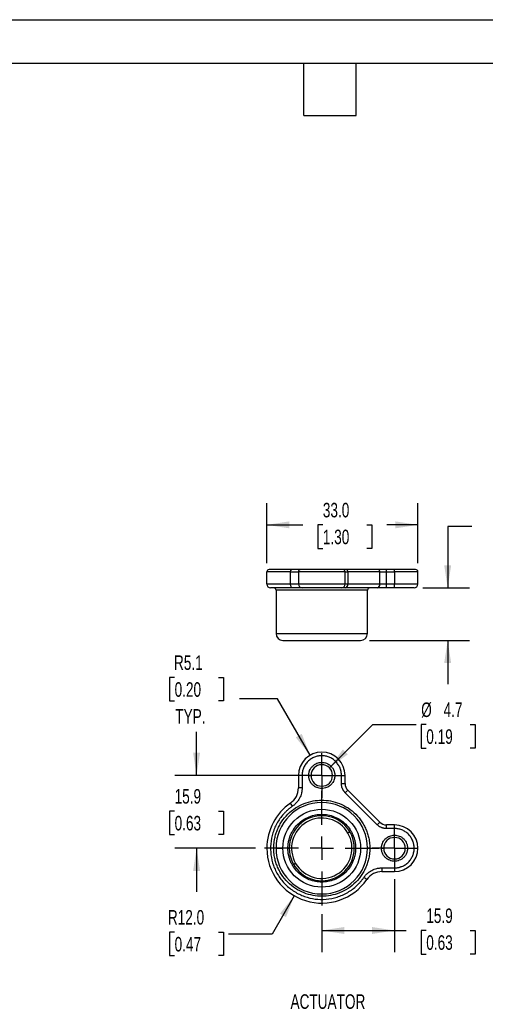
# Model space of a CAD drawing. Header units: millimetres. Extents: x 0 to 279, y 0 to 216.
# Tile 3 of 8: x 94 to 162, y 72 to 216. Entities that reach past the tile are written whole.
import ezdxf

# ---------------------------------------------------------------- set-up
doc = ezdxf.new("R2010")
doc.units = ezdxf.units.MM
doc.linetypes.add('CENTERX2', pattern=[20.32, 12.7, -2.54, 2.54, -2.54])
doc.layers.add('CENTER', color=40, linetype='CENTERX2')
doc.layers.add('DIMENSIONS', color=140, linetype='Continuous', lineweight=25)
doc.layers.add('TEXT', color=140, linetype='Continuous', lineweight=25)
doc.styles.add('SLDTEXTSTYLE0', font='TXT', dxfattribs={"width": 0.7})
doc.dimstyles.new('SLDDIMSTYLE1', dxfattribs={"dimtxt": 2.158008, "dimasz": 3.302, "dimexe": 0, "dimexo": 0.0625, "dimgap": 0.539502, "dimtad": 0, "dimtih": 1, "dimtoh": 1, "dimlfac": 1.5, "dimrnd": 1e-09, "dimzin": 12, "dimdsep": 46, "dimtxsty": 'SLDTEXTSTYLE0', "dimsah": 1, "dimcen": 0.09, "dimadec": 0, "dimazin": 3, "dimtfac": 1, "dimtofl": 0, "dimtmove": 0, "dimatfit": 3, "dimfxl": 0, "dimfrac": 2, "dimtolj": 1, "dimtzin": 12, "dimarcsym": 0})
doc.dimstyles.new('SLDDIMSTYLE2', dxfattribs={"dimtxt": 2.158008, "dimasz": 3.302, "dimexe": 0, "dimexo": 0.0625, "dimgap": 0.539502, "dimtad": 0, "dimtih": 1, "dimtoh": 1, "dimlfac": 1.5, "dimrnd": 1e-09, "dimzin": 4, "dimdsep": 46, "dimtxsty": 'SLDTEXTSTYLE0', "dimsah": 1, "dimcen": 0.09, "dimadec": 0, "dimazin": 1, "dimtfac": 1, "dimtofl": 0, "dimtmove": 0, "dimatfit": 3, "dimfxl": 0, "dimfrac": 2, "dimtolj": 1, "dimtzin": 12, "dimarcsym": 0})
doc.dimstyles.new('SLDDIMSTYLE3', dxfattribs={"dimtxt": 2.158008, "dimasz": 3.302, "dimexe": 0, "dimexo": 0.0625, "dimgap": 0.539502, "dimtad": 0, "dimtih": 1, "dimtoh": 1, "dimlfac": 1.5, "dimrnd": 1e-09, "dimzin": 12, "dimdsep": 46, "dimtxsty": 'SLDTEXTSTYLE0', "dimsah": 1, "dimcen": 0.09, "dimadec": 0, "dimazin": 3, "dimtfac": 1, "dimtmove": 0, "dimatfit": 0, "dimfxl": 0, "dimfrac": 2, "dimtolj": 1, "dimtzin": 12, "dimarcsym": 0})
doc.dimstyles.new('SLDDIMSTYLE6', dxfattribs={"dimtxt": 2.158008, "dimasz": 3.302, "dimexe": 0, "dimexo": 0.0625, "dimgap": 0.539502, "dimtad": 0, "dimtih": 1, "dimtoh": 1, "dimlfac": 1.5, "dimrnd": 1e-09, "dimzin": 12, "dimdsep": 46, "dimtxsty": 'SLDTEXTSTYLE0', "dimsah": 1, "dimcen": 0, "dimadec": 0, "dimazin": 3, "dimtfac": 1, "dimtofl": 0, "dimtmove": 0, "dimatfit": 3, "dimfxl": 0, "dimfrac": 2, "dimtolj": 1, "dimtzin": 12, "dimarcsym": 0})
doc.dimstyles.new('SLDDIMSTYLE7', dxfattribs={"dimtxt": 2.158008, "dimasz": 3.302, "dimexe": 0, "dimexo": 0.0625, "dimgap": 0.539502, "dimtad": 0, "dimtih": 1, "dimtoh": 1, "dimlfac": 1.5, "dimrnd": 1e-09, "dimzin": 4, "dimdsep": 46, "dimtxsty": 'SLDTEXTSTYLE0', "dimsah": 1, "dimcen": 0, "dimadec": 0, "dimazin": 1, "dimtfac": 1, "dimtofl": 0, "dimtmove": 0, "dimatfit": 3, "dimfxl": 0, "dimfrac": 2, "dimtolj": 1, "dimtzin": 12, "dimarcsym": 0})
doc.dimstyles.new('SLDDIMSTYLE8', dxfattribs={"dimtxt": 2.158008, "dimasz": 3.302, "dimexe": 0, "dimexo": 0.0625, "dimgap": 0.539502, "dimtad": 0, "dimtih": 1, "dimtoh": 1, "dimlfac": 1.5, "dimrnd": 1e-09, "dimzin": 12, "dimdsep": 46, "dimtxsty": 'SLDTEXTSTYLE0', "dimsah": 1, "dimcen": 0, "dimadec": 0, "dimazin": 3, "dimtfac": 1, "dimtofl": 0, "dimtmove": 0, "dimatfit": 3, "dimfxl": 0, "dimfrac": 2, "dimtolj": 1, "dimtzin": 12, "dimarcsym": 0})

# ---------------------------------------------------------------- blocks, each defined once
blk = doc.blocks.new('_D_12')
at = {"layer": 'DIMENSIONS'}
for p, q in [((117.04, 120.08), (116.31, 120.08)), ((116.31, 120.08), (116.31, 116.65)), ((123.45, 120.08), (124.18, 120.08)), ((124.18, 120.08), (124.18, 116.65)), ((116.31, 116.65), (117.04, 116.65)), ((124.18, 116.65), (123.45, 116.65)), ((132.04, 116.94), (126.49, 116.94)), ((136.78, 108.73), (132.04, 116.94))]:
    blk.add_line(p, q, dxfattribs=at)
blk.add_solid([(136.78, 108.73), (135.57, 111.85), (134.69, 111.34)], dxfattribs=at)
at = {"layer": 'DIMENSIONS', "char_height": 2.117, "attachment_point": 1, "style": 'SLDTEXTSTYLE0'}
for s, insert in [('R5.1', (116.95, 123.29)), ('0.20', (117.04, 119.37)), ('TYP.', (117.14, 115.46))]:
    blk.add_mtext(s, dxfattribs=dict(at, insert=insert))
blk = doc.blocks.new('_D_13')
at = {"layer": 'DIMENSIONS'}
for p, q in [((120.24, 105.79), (120.24, 112.14)), ((135.65, 105.79), (117.07, 105.79)), ((117.04, 100.6), (116.31, 100.6)), ((116.31, 100.6), (116.31, 97.17)), ((123.45, 100.6), (124.18, 100.6)), ((124.18, 100.6), (124.18, 97.17)), ((116.31, 97.17), (117.04, 97.17)), ((124.18, 97.17), (123.45, 97.17)), ((128.85, 95.19), (117.07, 95.19)), ((120.24, 95.19), (120.24, 88.84))]:
    blk.add_line(p, q, dxfattribs=at)
for points in [[(120.24, 105.79), (120.75, 109.09), (119.74, 109.09)], [(120.24, 95.19), (119.74, 91.89), (120.75, 91.89)]]:
    blk.add_solid(points, dxfattribs=at)
at = {"layer": 'DIMENSIONS', "char_height": 2.117, "attachment_point": 1, "style": 'SLDTEXTSTYLE0'}
for s, insert in [('15.9', (117.04, 103.81)), ('0.63', (117.04, 99.9))]:
    blk.add_mtext(s, dxfattribs=dict(at, insert=insert))
blk = doc.blocks.new('_D_14')
at = {"layer": 'DIMENSIONS'}
for p, q in [((134.48, 88.26), (131.25, 82.66)), ((117.04, 82.97), (116.31, 82.97)), ((116.31, 82.97), (116.31, 79.54)), ((123.45, 82.97), (124.18, 82.97)), ((124.18, 82.97), (124.18, 79.54)), ((131.25, 82.66), (124.9, 82.66)), ((116.31, 79.54), (117.04, 79.54)), ((124.18, 79.54), (123.45, 79.54))]:
    blk.add_line(p, q, dxfattribs=at)
blk.add_solid([(134.48, 88.26), (132.39, 85.66), (133.27, 85.15)], dxfattribs=at)
at = {"layer": 'DIMENSIONS', "char_height": 2.117, "attachment_point": 1, "style": 'SLDTEXTSTYLE0'}
for s, insert in [('R12.0', (116.06, 86.18)), ('0.47', (117.04, 82.26))]:
    blk.add_mtext(s, dxfattribs=dict(at, insert=insert))
blk = doc.blocks.new('_D_15')
at = {"layer": 'DIMENSIONS'}
for p, q in [((149.08, 90.66), (149.08, 80.02)), ((138.48, 85.56), (138.48, 80.02)), ((138.48, 83.2), (149.08, 83.2)), ((149.08, 83.2), (150.78, 83.2)), ((153.71, 83.2), (152.98, 83.2)), ((152.98, 83.2), (152.98, 79.77)), ((160.12, 83.2), (160.84, 83.2)), ((160.84, 83.2), (160.84, 79.77)), ((152.98, 79.77), (153.71, 79.77)), ((160.84, 79.77), (160.12, 79.77))]:
    blk.add_line(p, q, dxfattribs=at)
for points in [[(138.48, 83.2), (141.78, 82.69), (141.78, 83.71)], [(149.08, 83.2), (145.78, 83.71), (145.78, 82.69)]]:
    blk.add_solid(points, dxfattribs=at)
at = {"layer": 'DIMENSIONS', "char_height": 2.117, "attachment_point": 1, "style": 'SLDTEXTSTYLE0'}
for s, insert in [('15.9', (153.71, 86.41)), ('0.63', (153.71, 82.5))]:
    blk.add_mtext(s, dxfattribs=dict(at, insert=insert))
blk = doc.blocks.new('_D_16')
at = {"layer": 'DIMENSIONS'}
for p, q in [((139.59, 106.9), (145.91, 113.21)), ((145.91, 113.21), (152.26, 113.21)), ((153.71, 113.21), (152.98, 113.21)), ((152.98, 113.21), (152.98, 109.78)), ((160.12, 113.21), (160.84, 113.21)), ((160.84, 113.21), (160.84, 109.78)), ((152.98, 109.78), (153.71, 109.78)), ((160.84, 109.78), (160.12, 109.78))]:
    blk.add_line(p, q, dxfattribs=at)
blk.add_solid([(139.59, 106.9), (142.28, 108.87), (141.57, 109.59)], dxfattribs=at)
at = {"layer": 'DIMENSIONS', "char_height": 2.117, "attachment_point": 1, "style": 'SLDTEXTSTYLE0'}
for s, insert in [('%%c', (152.97, 116.42)), ('4.7', (156.23, 116.42)), ('0.19', (153.71, 112.51))]:
    blk.add_mtext(s, dxfattribs=dict(at, insert=insert))
blk = doc.blocks.new('SW_CENTERMARKSYMBOL_1')
at = {"layer": 'CENTER', "color": 0}
for p, q in [((0, 3.39), (0, 8.36)), ((0, 0), (0, 1.69)), ((-3.39, 0), (-8.36, 0)), ((0, 0), (-1.69, 0)), ((0, 0), (0, -1.69)), ((0, 0), (1.69, 0)), ((3.39, 0), (8.36, 0)), ((0, -3.39), (0, -8.36))]:
    blk.add_line(p, q, dxfattribs=at)
blk = doc.blocks.new('SW_CENTERMARKSYMBOL_2')
at = {"layer": 'CENTER', "color": 0}
for p, q in [((0, 1.69), (0, 3.26)), ((0, 0), (0, 1.69)), ((-1.69, 0), (-3.26, 0)), ((0, 0), (-1.69, 0)), ((0, 0), (0, -1.69)), ((0, 0), (1.69, 0)), ((1.69, 0), (3.26, 0)), ((0, -1.69), (0, -3.26))]:
    blk.add_line(p, q, dxfattribs=at)
blk = doc.blocks.new('SW_CENTERMARKSYMBOL_3')
at = {"layer": 'CENTER', "color": 0}
for p, q in [((0, 1.69), (0, 3.26)), ((0, 0), (0, 1.69)), ((-1.69, 0), (-3.26, 0)), ((0, 0), (-1.69, 0)), ((0, 0), (0, -1.69)), ((0, 0), (1.69, 0)), ((1.69, 0), (3.26, 0)), ((0, -1.69), (0, -3.26))]:
    blk.add_line(p, q, dxfattribs=at)
blk = doc.blocks.new('_D_17')
at = {"layer": 'DIMENSIONS'}
for p, q in [((130.48, 136.72), (130.48, 145.47)), ((152.48, 136.72), (152.48, 145.47)), ((130.48, 142.3), (135.72, 142.3)), ((138.64, 142.3), (137.92, 142.3)), ((137.92, 142.3), (137.92, 138.87)), ((145.05, 142.3), (145.78, 142.3)), ((145.78, 142.3), (145.78, 138.87)), ((152.48, 142.3), (147.98, 142.3)), ((137.92, 138.87), (138.64, 138.87)), ((145.78, 138.87), (145.05, 138.87))]:
    blk.add_line(p, q, dxfattribs=at)
for points in [[(130.48, 142.3), (133.78, 141.79), (133.78, 142.81)], [(152.48, 142.3), (149.18, 142.81), (149.18, 141.79)]]:
    blk.add_solid(points, dxfattribs=at)
at = {"layer": 'DIMENSIONS', "char_height": 2.117, "attachment_point": 1, "style": 'SLDTEXTSTYLE0'}
for s, insert in [('33.0', (138.64, 145.51)), ('1.30', (138.64, 141.6))]:
    blk.add_mtext(s, dxfattribs=dict(at, insert=insert))
blk = doc.blocks.new('_D_18')
at = {"layer": 'DIMENSIONS'}
for p, q in [((160.34, 142.04), (156.83, 142.04)), ((156.83, 142.04), (156.83, 133.12)), ((164.23, 142.04), (163.51, 142.04)), ((163.51, 142.04), (163.51, 138.61)), ((170.65, 142.04), (171.37, 142.04)), ((171.37, 142.04), (171.37, 138.61)), ((163.51, 138.61), (164.23, 138.61)), ((171.37, 138.61), (170.65, 138.61)), ((153.22, 133.12), (160, 133.12)), ((145.42, 125.45), (160, 125.45)), ((156.83, 125.45), (156.83, 119.1))]:
    blk.add_line(p, q, dxfattribs=at)
for points in [[(156.83, 133.12), (157.34, 136.42), (156.32, 136.42)], [(156.83, 125.45), (156.32, 122.15), (157.34, 122.15)]]:
    blk.add_solid(points, dxfattribs=at)
at = {"layer": 'DIMENSIONS', "char_height": 2.117, "attachment_point": 1, "style": 'SLDTEXTSTYLE0'}
for s, insert in [('11.5', (164.23, 145.25)), ('0.45', (164.23, 141.34))]:
    blk.add_mtext(s, dxfattribs=dict(at, insert=insert))

msp = doc.modelspace()

# ---------------------------------------------------------------- linework, layer by layer
at = {"color": 7, "linetype": 'Continuous'}
msp.add_line((0.0025, 215.9027), (279.4025, 215.9027), dxfattribs=at)
for p, q in [((133.9327, 135.4494), (130.4827, 135.4494)), ((130.4827, 133.6494), (130.4827, 135.4494)), ((133.9327, 135.4494), (135.0827, 135.4494)), ((133.9327, 133.6494), (133.9327, 135.4494)), ((141.8827, 135.4494), (135.0827, 135.4494)), ((135.0827, 135.4494), (135.0827, 133.6494)), ((141.8827, 133.6494), (141.8827, 135.4494)), ((141.8827, 135.4494), (142.2732, 135.4494)), ((146.7129, 135.7828), (142.0375, 135.7828)), ((142.2732, 135.4494), (142.2732, 133.6494)), ((146.9486, 135.4494), (142.2732, 135.4494)), ((146.9486, 133.6494), (146.9486, 135.4494)), ((146.9486, 135.4494), (147.8915, 135.4494)), ((147.8915, 135.4494), (147.8915, 135.7828)), ((149.0827, 135.7828), (147.8915, 135.7828)), ((147.8915, 133.6494), (147.8915, 135.4494)), ((147.8915, 135.4494), (149.0827, 135.4494)), ((149.0827, 135.4494), (149.0827, 135.7828)), ((152.4827, 135.4494), (149.0827, 135.4494)), ((149.0827, 135.4494), (149.0827, 133.6494)), ((152.4827, 133.6494), (152.4827, 135.4494)), ((133.9327, 133.6494), (130.4827, 133.6494)), ((135.0827, 133.6494), (133.9327, 133.6494)), ((141.8827, 133.6494), (135.0827, 133.6494)), ((142.2732, 133.6494), (141.8827, 133.6494)), ((146.9486, 133.6494), (142.2732, 133.6494)), ((147.8915, 133.6494), (146.9486, 133.6494)), ((147.8915, 133.1161), (147.8915, 133.6494)), ((149.0827, 133.6494), (147.8915, 133.6494)), ((152.4827, 133.6494), (149.0827, 133.6494)), ((149.0827, 133.1161), (149.0827, 133.6494)), ((145.1493, 132.7828), (131.816, 132.7828)), ((131.816, 132.7828), (131.816, 126.4494)), ((146.5715, 133.1161), (141.8961, 133.1161)), ((145.1493, 126.4494), (145.1493, 132.7828)), ((149.0827, 133.1161), (147.8915, 133.1161)), ((131.816, 126.4494), (145.1493, 126.4494)), ((135.0827, 105.7896), (135.0827, 103.9631)), ((135.616, 105.7896), (135.0827, 105.7896)), ((135.616, 105.7896), (135.616, 103.9631)), ((136.5827, 105.7896), (136.916, 105.7896)), ((140.0493, 105.7896), (140.3827, 105.7896)), ((141.3493, 104.5984), (141.3493, 105.7896)), ((141.3493, 105.7896), (141.8827, 105.7896)), ((141.8827, 104.5984), (141.8827, 105.7896)), ((135.616, 103.9631), (135.0827, 103.9631)), ((141.3493, 104.5984), (141.8827, 104.5984)), ((141.8961, 103.2785), (142.2732, 103.6556)), ((146.9486, 98.9801), (142.2732, 103.6556)), ((146.5715, 98.603), (141.8961, 103.2785)), ((134.236, 101.331), (133.9327, 101.7697)), ((142.5772, 97.5642), (142.2889, 97.397)), ((146.5715, 98.603), (146.9486, 98.9801)), ((147.8915, 98.0563), (147.8915, 98.5896)), ((149.0827, 98.5896), (147.8915, 98.5896)), ((149.0827, 98.0563), (147.8915, 98.0563)), ((149.0827, 98.0563), (149.0827, 98.5896)), ((131.816, 95.1896), (131.4827, 95.1896)), ((131.816, 95.1896), (132.816, 95.1896)), ((133.5493, 95.1896), (133.7493, 95.1896)), ((143.216, 95.1896), (143.416, 95.1896)), ((144.1493, 95.1896), (145.1493, 95.1896)), ((145.4827, 95.1896), (145.1493, 95.1896)), ((147.1827, 95.1896), (147.516, 95.1896)), ((150.6493, 95.1896), (150.9827, 95.1896)), ((151.9493, 95.1896), (152.4827, 95.1896)), ((134.6764, 92.9822), (134.3881, 92.815)), ((147.2561, 92.323), (149.0827, 92.323)), ((147.2561, 92.323), (147.2561, 91.7896)), ((149.0827, 92.323), (149.0827, 91.7896)), ((145.0627, 90.6396), (144.6241, 90.943)), ((147.2561, 91.7896), (149.0827, 91.7896))]:
    msp.add_line(p, q)
at = {"flags": 128}
for points in [[(133.9327, 135.4494), (133.9363, 135.5145), (133.9471, 135.577), (133.9646, 135.6346), (133.9882, 135.6851), (134.0169, 135.7266), (134.0497, 135.7574), (134.0852, 135.7764), (134.1222, 135.7828)], [(134.236, 133.1161), (134.1768, 133.1263), (134.1199, 133.1567), (134.0675, 133.206), (134.0215, 133.2723), (133.9838, 133.3531), (133.9557, 133.4453), (133.9385, 133.5454), (133.9327, 133.6494)]]:
    msp.add_lwpolyline(points, dxfattribs=at)
for centre, radius, start, end in [((130.816, 135.4494), 0.3333, 90, 180), ((135.416, 135.4494), 0.3333, 90, 180), ((141.5493, 135.4494), 0.3333, 0, 90), ((141.9785, 135.4911), 0.2976, 351.950533, 78.578246), ((146.654, 135.4911), 0.2976, 351.950533, 78.578246), ((152.1493, 135.4494), 0.3333, 0, 90), ((131.016, 133.6494), 0.5333, 180, 270), ((135.616, 133.6494), 0.5333, 180, 270), ((141.3493, 133.6494), 0.5333, 270, 0), ((141.8018, 133.5828), 0.4761, 281.421754, 8.049467), ((146.4772, 133.5828), 0.4761, 281.421754, 8.049467), ((151.9493, 133.6494), 0.5333, 270, 0), ((131.4827, 132.7828), 0.3333, 0, 90), ((145.4827, 132.7828), 0.3333, 90, 180), ((132.816, 126.4494), 1, 180, 270), ((144.1493, 126.4494), 1, 270, 0), ((138.4827, 105.7896), 3.4, 0, 180), ((138.4827, 105.7896), 1.5667, 0, 180), ((138.4827, 105.7896), 1.5667, 180, 0), ((132.416, 103.9631), 2.6667, 304.663105, 0), ((143.216, 104.5984), 1.3333, 180, 225), ((138.4827, 95.1896), 6.6667, 0, 180), ((138.4827, 95.1896), 8, 124.663105, 180), ((138.4827, 95.1896), 4.7333, 0, 180), ((147.8915, 99.923), 1.3333, 225, 270), ((149.0827, 95.1896), 3.4, 0, 90), ((149.0827, 95.1896), 1.5667, 0, 180), ((138.4827, 95.1896), 8, 180, 325.336895), ((138.4827, 95.1896), 6.6667, 180, 0), ((138.4827, 95.1896), 4.7333, 180, 0), ((149.0827, 95.1896), 1.5667, 180, 0), ((149.0827, 95.1896), 3.4, 270, 0), ((147.2561, 89.123), 2.6667, 90, 145.336895)]:
    msp.add_arc(centre, radius, start, end)
for points, knots in [([(134.1222, 135.7828), (133.9753, 135.7828), (133.6819, 135.7828), (133.2714, 135.7828), (132.8804, 135.7828), (132.5136, 135.7828), (132.1744, 135.7828), (131.868, 135.7828), (131.5962, 135.7828), (131.3618, 135.7828), (131.1682, 135.7828), (131.0156, 135.7828), (130.904, 135.7828), (130.8391, 135.7828), (130.8116, 135.7828), (130.8177, 135.7828), (130.8186, 135.7828)], [0, 0, 0, 0, 0.07339262, 0.14661106, 0.22002485, 0.29644918, 0.37268616, 0.44915347, 0.52686602, 0.60438083, 0.68213707, 0.75920015, 0.83607077, 0.91317718, 0.98774708, 1, 1, 1, 1]), ([(141.5493, 135.7828), (141.5493, 135.7828), (140.1752, 135.7828), (136.7901, 135.7828), (135.416, 135.7828), (135.416, 135.7828)], [0, 0, 0, 0, 0.5, 0.5, 1, 1, 1, 1]), ([(134.236, 133.1161), (134.0929, 133.1161), (133.8071, 133.1161), (133.4074, 133.1161), (133.0265, 133.1161), (132.6694, 133.1161), (132.339, 133.1161), (132.0406, 133.1161), (131.7759, 133.1161), (131.5476, 133.1161), (131.359, 133.1161), (131.2104, 133.1161), (131.1017, 133.1161), (131.0385, 133.1161), (131.0117, 133.1161), (131.0177, 133.1161), (131.0185, 133.1161)], [0, 0, 0, 0, 0.07339233, 0.14661077, 0.22002484, 0.2964486, 0.37268559, 0.44915346, 0.52686543, 0.60438024, 0.68213707, 0.75919957, 0.83607019, 0.91317718, 0.98774651, 1, 1, 1, 1]), ([(135.616, 133.1161), (135.6153, 133.1161), (135.6139, 133.1161), (135.6027, 133.1161), (135.5848, 133.1161), (135.5595, 133.1161), (135.5101, 133.1161), (135.4181, 133.1161), (135.2571, 133.1161), (135.054, 133.1161), (134.8395, 133.1161), (134.6311, 133.1161), (134.4415, 133.1161), (134.3046, 133.1161), (134.236, 133.1161)], [0, 0, 0, 0, 0.04937004, 0.09858098, 0.14774467, 0.1969733, 0.24637858, 0.37314374, 0.50002018, 0.62678535, 0.75366179, 0.83583666, 0.91777615, 1, 1, 1, 1]), ([(141.3493, 133.1161), (141.3487, 133.1161), (141.3475, 133.1161), (141.3377, 133.1161), (141.3221, 133.1161), (141.3, 133.1161), (141.2717, 133.1161), (141.2371, 133.1161), (141.1961, 133.1161), (141.1313, 133.1161), (141.0325, 133.1161), (140.8851, 133.1161), (140.7117, 133.1161), (140.4475, 133.1161), (140.0657, 133.1161), (139.5566, 133.1161), (139.0232, 133.1161), (138.4828, 133.1161), (137.9423, 133.1161), (137.4088, 133.1161), (136.8996, 133.1161), (136.5179, 133.1161), (136.2536, 133.1161), (136.0803, 133.1161), (135.9329, 133.1161), (135.8154, 133.1161), (135.7253, 133.1161), (135.6624, 133.1161), (135.6231, 133.1161), (135.6184, 133.1161), (135.616, 133.1161)], [0, 0, 0, 0, 0.01512611, 0.030152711, 0.045113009, 0.060040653, 0.074969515, 0.089933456, 0.104966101, 0.120100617, 0.1522578, 0.184453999, 0.217295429, 0.250176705, 0.315811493, 0.380082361, 0.440029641, 0.50001622, 0.55996351, 0.619950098, 0.684220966, 0.749855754, 0.782697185, 0.815578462, 0.847735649, 0.87993185, 0.91007673, 0.939956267, 0.969840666, 1, 1, 1, 1]), ([(141.8961, 133.1161), (141.8716, 133.1161), (141.8228, 133.1161), (141.7553, 133.1161), (141.6924, 133.1161), (141.6345, 133.1161), (141.5815, 133.1161), (141.5335, 133.1161), (141.4799, 133.1161), (141.4265, 133.1161), (141.3821, 133.1161), (141.3544, 133.1161), (141.351, 133.1161), (141.3493, 133.1161)], [0, 0, 0, 0, 0.071975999, 0.143395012, 0.214481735, 0.285464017, 0.356570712, 0.42802948, 0.500064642, 0.625614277, 0.749971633, 0.874359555, 1, 1, 1, 1]), ([(147.8915, 133.1161), (147.8563, 133.1161), (147.7862, 133.1161), (147.6817, 133.1161), (147.5784, 133.1161), (147.4761, 133.1161), (147.3751, 133.1161), (147.2752, 133.1161), (147.1523, 133.1161), (147.0097, 133.1161), (146.8527, 133.1161), (146.7049, 133.1161), (146.6161, 133.1161), (146.5715, 133.1161)], [0, 0, 0, 0, 0.071976, 0.14339501, 0.21448173, 0.28546402, 0.35657071, 0.42802948, 0.50006464, 0.62561428, 0.74997163, 0.87435956, 1, 1, 1, 1]), ([(151.9493, 133.1161), (151.9487, 133.1161), (151.9475, 133.1161), (151.9377, 133.1161), (151.9221, 133.1161), (151.9, 133.1161), (151.8717, 133.1161), (151.8371, 133.1161), (151.7961, 133.1161), (151.7313, 133.1161), (151.6325, 133.1161), (151.4851, 133.1161), (151.3118, 133.1161), (151.1133, 133.1161), (150.8934, 133.1161), (150.6558, 133.1161), (150.4037, 133.1161), (150.1452, 133.1161), (149.8833, 133.1161), (149.6207, 133.1161), (149.3533, 133.1161), (149.1731, 133.1161), (149.0827, 133.1161)], [0, 0, 0, 0, 0.03023281, 0.06026674, 0.09016814, 0.12000428, 0.14984285, 0.17975153, 0.20979753, 0.24004715, 0.30432026, 0.36867135, 0.43431207, 0.50003244, 0.56567317, 0.63139353, 0.69566665, 0.76001775, 0.82026883, 0.87998957, 0.93972003, 1, 1, 1, 1]), ([(132.816, 125.4494), (132.816, 125.4494), (133.413, 125.4494), (135.5384, 125.4494), (136.9798, 125.4494), (139.9855, 125.4494), (141.4269, 125.4494), (143.5523, 125.4494), (144.1493, 125.4494), (144.1493, 125.4494)], [0, 0, 0, 0, 0.25, 0.25, 0.5, 0.5, 0.75, 0.75, 1, 1, 1, 1]), ([(141.3493, 105.7896), (141.3487, 105.835), (141.3475, 105.9254), (141.3377, 106.0605), (141.3221, 106.1943), (141.3, 106.3269), (141.2717, 106.4584), (141.2371, 106.5887), (141.1961, 106.7177), (141.1313, 106.8931), (141.0325, 107.1105), (140.8851, 107.3626), (140.7117, 107.6003), (140.4475, 107.8933), (140.0657, 108.2036), (139.5566, 108.467), (139.0232, 108.6231), (138.4828, 108.6729), (137.9423, 108.6231), (137.4088, 108.467), (136.8996, 108.2036), (136.5179, 107.8933), (136.2536, 107.6004), (136.0803, 107.3628), (135.9329, 107.1106), (135.8154, 106.8522), (135.7253, 106.5903), (135.6624, 106.3277), (135.6231, 106.0603), (135.6184, 105.8801), (135.616, 105.7896)], [0, 0, 0, 0, 0.01512611, 0.030152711, 0.045113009, 0.060040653, 0.074969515, 0.089933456, 0.104966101, 0.120100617, 0.1522578, 0.184453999, 0.217295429, 0.250176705, 0.315811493, 0.380082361, 0.440029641, 0.50001622, 0.55996351, 0.619950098, 0.684220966, 0.749855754, 0.782697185, 0.815578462, 0.847735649, 0.87993185, 0.91007673, 0.939956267, 0.969840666, 1, 1, 1, 1]), ([(136.5827, 105.7896), (136.5832, 105.824), (136.5842, 105.8924), (136.5927, 105.9945), (136.6062, 106.0956), (136.6253, 106.1957), (136.6499, 106.2947), (136.6799, 106.3927), (136.7477, 106.5783), (136.8828, 106.8405), (137.13, 107.1421), (137.4317, 107.3894), (137.7696, 107.5636), (138.1244, 107.6676), (138.4825, 107.7006), (138.8408, 107.6677), (139.1955, 107.5637), (139.5335, 107.3895), (139.8352, 107.1423), (140.0824, 106.8406), (140.2292, 106.5555), (140.3102, 106.3203), (140.3519, 106.1463), (140.3779, 105.969), (140.3811, 105.8496), (140.3827, 105.7896)], [0, 0, 0, 0, 0.01728009, 0.03443717, 0.05152097, 0.06858187, 0.08567046, 0.10283708, 0.12013139, 0.18508009, 0.25008871, 0.31503744, 0.38004608, 0.44000053, 0.50001429, 0.55996876, 0.61998254, 0.68493124, 0.74993986, 0.81488859, 0.87989723, 0.91004717, 0.93993404, 0.96982825, 1, 1, 1, 1]), ([(140.3827, 105.7896), (140.3821, 105.7553), (140.3811, 105.6868), (140.3726, 105.5847), (140.3591, 105.4836), (140.34, 105.3836), (140.3154, 105.2845), (140.2854, 105.1865), (140.2176, 105.001), (140.0825, 104.7387), (139.8353, 104.4371), (139.5336, 104.1898), (139.1957, 104.0157), (138.8409, 103.9116), (138.4828, 103.8786), (138.1245, 103.9116), (137.7698, 104.0156), (137.4318, 104.1898), (137.1301, 104.437), (136.8829, 104.7387), (136.7361, 105.0237), (136.6551, 105.2589), (136.6134, 105.433), (136.5874, 105.6102), (136.5842, 105.7296), (136.5827, 105.7896)], [0, 0, 0, 0, 0.01728009, 0.03443717, 0.05152097, 0.06858187, 0.08567046, 0.10283708, 0.12013139, 0.18508009, 0.25008871, 0.31503744, 0.38004608, 0.44000053, 0.50001429, 0.55996876, 0.61998254, 0.68493124, 0.74993986, 0.81488859, 0.87989723, 0.91004717, 0.93993404, 0.96982825, 1, 1, 1, 1]), ([(135.616, 103.9631), (135.6153, 103.9122), (135.6139, 103.8107), (135.6027, 103.6589), (135.5848, 103.5079), (135.5595, 103.3577), (135.5101, 103.1309), (135.4181, 102.8318), (135.2571, 102.4736), (135.054, 102.1373), (134.8395, 101.8649), (134.6311, 101.6492), (134.4415, 101.4801), (134.3046, 101.3808), (134.236, 101.331)], [0, 0, 0, 0, 0.04937004, 0.09858098, 0.14774467, 0.1969733, 0.24637858, 0.37314374, 0.50002018, 0.62678535, 0.75366179, 0.83583666, 0.91777615, 1, 1, 1, 1]), ([(141.8961, 103.2785), (141.8716, 103.3038), (141.8228, 103.3541), (141.7553, 103.4343), (141.6924, 103.5176), (141.6345, 103.6043), (141.5815, 103.6943), (141.5335, 103.7875), (141.4799, 103.9076), (141.4265, 104.0559), (141.3821, 104.2335), (141.3544, 104.4148), (141.351, 104.537), (141.3493, 104.5984)], [0, 0, 0, 0, 0.071975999, 0.143395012, 0.214481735, 0.285464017, 0.356570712, 0.42802948, 0.500064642, 0.625614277, 0.749971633, 0.874359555, 1, 1, 1, 1]), ([(131.4827, 95.1896), (131.4833, 95.2609), (131.4845, 95.4033), (131.4946, 95.6165), (131.5108, 95.8292), (131.5335, 96.0413), (131.5628, 96.2528), (131.6243, 96.6163), (131.7445, 97.127), (131.967, 97.7791), (132.2565, 98.4151), (132.7373, 99.2383), (133.4977, 100.1748), (134.6171, 101.0839), (135.8716, 101.7339), (137.1763, 102.1089), (138.4827, 102.2288), (139.7891, 102.1089), (141.0937, 101.7339), (142.3482, 101.0839), (143.4676, 100.1748), (144.2279, 99.2384), (144.7088, 98.4153), (144.9982, 97.7793), (145.2207, 97.1271), (145.3574, 96.5471), (145.4347, 96.042), (145.4752, 95.6166), (145.4802, 95.3321), (145.4827, 95.1896)], [0, 0, 0, 0, 0.00973125, 0.01944528, 0.02915114, 0.0388579, 0.04857462, 0.05831033, 0.0891984, 0.12010239, 0.15227815, 0.18446989, 0.25011908, 0.31576827, 0.38005324, 0.4417723, 0.50000335, 0.5582344, 0.61995346, 0.68423843, 0.74988762, 0.81553681, 0.84771257, 0.87990431, 0.91079238, 0.94169636, 0.96113943, 0.98054978, 1, 1, 1, 1]), ([(134.236, 101.331), (134.1741, 101.2874), (134.0504, 101.2003), (133.8702, 101.0627), (133.6942, 100.9203), (133.5227, 100.7725), (133.3557, 100.6195), (133.1932, 100.4613), (132.8968, 100.1546), (132.4931, 99.6739), (132.0325, 98.9812), (131.6488, 98.2374), (131.2525, 97.1942), (130.9836, 95.8376), (131.023, 94.2133), (131.4019, 92.6448), (132.1158, 91.1729), (133.1584, 89.8654), (134.4659, 88.8227), (135.9378, 88.1089), (137.5063, 87.73), (139.1306, 87.6905), (140.4871, 87.9595), (141.5303, 88.3557), (142.274, 88.7393), (142.9669, 89.2), (143.491, 89.6402), (143.875, 90.0197), (144.1416, 90.3133), (144.3934, 90.6199), (144.5471, 90.8352), (144.6241, 90.943)], [0, 0, 0, 0, 0.00869755, 0.01737561, 0.02604217, 0.03470527, 0.04337294, 0.0520532, 0.06075405, 0.09236673, 0.12399312, 0.15613735, 0.18829553, 0.25196204, 0.31357973, 0.37352592, 0.43598114, 0.50000236, 0.56402357, 0.62647879, 0.68642498, 0.74804267, 0.81170918, 0.84385341, 0.8760116, 0.90762427, 0.93925066, 0.95445699, 0.96962196, 0.98478861, 1, 1, 1, 1]), ([(132.816, 95.1896), (132.816, 96.6925), (133.413, 98.1339), (135.5384, 100.2592), (136.9798, 100.8563), (139.9855, 100.8563), (141.4269, 100.2592), (143.5523, 98.1339), (144.1493, 96.6925), (144.1493, 95.1896)], [0, 0, 0, 0, 0.25, 0.25, 0.5, 0.5, 0.75, 0.75, 1, 1, 1, 1]), ([(133.5493, 95.1896), (133.55, 95.2499), (133.5512, 95.3702), (133.5615, 95.5505), (133.5779, 95.7301), (133.601, 95.9092), (133.6468, 96.1853), (133.7339, 96.555), (133.8906, 97.0146), (134.0947, 97.4628), (134.4336, 98.043), (134.9694, 98.703), (135.7584, 99.3437), (136.6425, 99.8018), (137.562, 100.0661), (138.4827, 100.1506), (139.4034, 100.0661), (140.3228, 99.8018), (141.207, 99.3437), (141.9959, 98.703), (142.5317, 98.043), (142.8706, 97.4629), (143.0746, 97.0148), (143.2314, 96.5551), (143.3277, 96.1464), (143.3822, 95.7904), (143.4107, 95.4906), (143.4142, 95.29), (143.416, 95.1896)], [0, 0, 0, 0, 0.01167387, 0.0233261, 0.03497232, 0.04662821, 0.05830938, 0.08919415, 0.12010149, 0.15227394, 0.18446906, 0.25011832, 0.31576757, 0.3800526, 0.44177173, 0.50000283, 0.55823394, 0.61995307, 0.6842381, 0.74988735, 0.81553661, 0.84770905, 0.87990418, 0.91078894, 0.94169629, 0.96113789, 0.98054826, 1, 1, 1, 1]), ([(142.2889, 97.397), (141.7035, 98.4065), (140.741, 99.1421), (138.4855, 99.7417), (137.2847, 99.5813), (135.2658, 98.4104), (134.5302, 97.4479), (133.9305, 95.1924), (134.091, 93.9917), (134.6764, 92.9822)], [0, 0, 0, 0, 0.25, 0.25, 0.5, 0.5, 0.75, 0.75, 1, 1, 1, 1]), ([(147.8915, 98.0563), (147.8563, 98.0568), (147.7862, 98.0579), (147.6817, 98.067), (147.5784, 98.0814), (147.4761, 98.1017), (147.3751, 98.1279), (147.2752, 98.1599), (147.1523, 98.2068), (147.0097, 98.2739), (146.8527, 98.3681), (146.7049, 98.4767), (146.6161, 98.5608), (146.5715, 98.603)], [0, 0, 0, 0, 0.071976, 0.14339501, 0.21448173, 0.28546402, 0.35657071, 0.42802948, 0.50006464, 0.62561428, 0.74997163, 0.87435956, 1, 1, 1, 1]), ([(151.9493, 95.1896), (151.9487, 95.235), (151.9475, 95.3254), (151.9377, 95.4605), (151.9221, 95.5943), (151.9, 95.7269), (151.8717, 95.8584), (151.8371, 95.9887), (151.7961, 96.1177), (151.7313, 96.2931), (151.6325, 96.5105), (151.4851, 96.7626), (151.3118, 97.0003), (151.1133, 97.2201), (150.8934, 97.4186), (150.6558, 97.592), (150.4037, 97.7394), (150.1452, 97.8569), (149.8833, 97.947), (149.6207, 98.0099), (149.3533, 98.0491), (149.1731, 98.0539), (149.0827, 98.0563)], [0, 0, 0, 0, 0.03023281, 0.06026674, 0.09016814, 0.12000428, 0.14984285, 0.17975153, 0.20979753, 0.24004715, 0.30432026, 0.36867135, 0.43431207, 0.50003244, 0.56567317, 0.63139353, 0.69566665, 0.76001775, 0.82026883, 0.87998957, 0.93972003, 1, 1, 1, 1]), ([(134.6764, 92.9822), (135.2618, 91.9728), (136.2243, 91.2372), (138.4798, 90.6375), (139.6806, 90.798), (141.6995, 91.9688), (142.4351, 92.9313), (143.0348, 95.1868), (142.8743, 96.3876), (142.2889, 97.397)], [0, 0, 0, 0, 0.25, 0.25, 0.5, 0.5, 0.75, 0.75, 1, 1, 1, 1]), ([(147.1827, 95.1896), (147.1832, 95.224), (147.1842, 95.2924), (147.1927, 95.3945), (147.2062, 95.4956), (147.2253, 95.5957), (147.2499, 95.6947), (147.2799, 95.7927), (147.3477, 95.9783), (147.4828, 96.2405), (147.73, 96.5421), (148.0317, 96.7894), (148.3696, 96.9636), (148.7244, 97.0676), (149.0825, 97.1006), (149.4408, 97.0677), (149.7955, 96.9637), (150.1335, 96.7895), (150.4352, 96.5423), (150.6824, 96.2406), (150.8292, 95.9555), (150.9102, 95.7203), (150.9519, 95.5463), (150.9779, 95.369), (150.9811, 95.2496), (150.9827, 95.1896)], [0, 0, 0, 0, 0.01728009, 0.03443717, 0.05152097, 0.06858187, 0.08567046, 0.10283708, 0.12013139, 0.18508009, 0.25008871, 0.31503744, 0.38004608, 0.44000053, 0.50001429, 0.55996876, 0.61998254, 0.68493124, 0.74993986, 0.81488859, 0.87989723, 0.91004717, 0.93993404, 0.96982825, 1, 1, 1, 1]), ([(145.4827, 95.1896), (145.482, 95.1184), (145.4808, 94.976), (145.4707, 94.7627), (145.4545, 94.5501), (145.4318, 94.338), (145.4025, 94.1264), (145.341, 93.763), (145.2208, 93.2523), (144.9983, 92.6001), (144.7088, 91.9641), (144.228, 91.1409), (143.4676, 90.2044), (142.3482, 89.2953), (141.0937, 88.6453), (139.7891, 88.2703), (138.4827, 88.1505), (137.1763, 88.2703), (135.8716, 88.6453), (134.6171, 89.2953), (133.4977, 90.2044), (132.7374, 91.1409), (132.2565, 91.964), (131.9671, 92.5999), (131.7446, 93.2522), (131.6079, 93.8321), (131.5306, 94.3372), (131.4901, 94.7626), (131.4851, 95.0472), (131.4827, 95.1896)], [0, 0, 0, 0, 0.00973125, 0.01944528, 0.02915114, 0.0388579, 0.04857462, 0.05831033, 0.0891984, 0.12010239, 0.15227815, 0.18446989, 0.25011908, 0.31576827, 0.38005324, 0.4417723, 0.50000335, 0.5582344, 0.61995346, 0.68423843, 0.74988762, 0.81553681, 0.84771257, 0.87990431, 0.91079238, 0.94169636, 0.96113943, 0.98054978, 1, 1, 1, 1]), ([(144.1493, 95.1896), (144.1493, 93.6868), (143.5523, 92.2454), (141.4269, 90.12), (139.9855, 89.523), (136.9798, 89.523), (135.5384, 90.12), (133.413, 92.2454), (132.816, 93.6868), (132.816, 95.1896)], [0, 0, 0, 0, 0.25, 0.25, 0.5, 0.5, 0.75, 0.75, 1, 1, 1, 1]), ([(143.416, 95.1896), (143.4154, 95.1294), (143.4141, 95.009), (143.4038, 94.8288), (143.3874, 94.6491), (143.3643, 94.47), (143.3185, 94.194), (143.2315, 93.8243), (143.0747, 93.3647), (142.8706, 92.9164), (142.5317, 92.3363), (141.9959, 91.6762), (141.207, 91.0355), (140.3228, 90.5775), (139.4034, 90.3131), (138.4827, 90.2287), (137.562, 90.3131), (136.6425, 90.5775), (135.7584, 91.0355), (134.9694, 91.6762), (134.4336, 92.3362), (134.0947, 92.9163), (133.8907, 93.3645), (133.7339, 93.8242), (133.6376, 94.2329), (133.5831, 94.5889), (133.5546, 94.8887), (133.5511, 95.0892), (133.5493, 95.1896)], [0, 0, 0, 0, 0.01167387, 0.0233261, 0.03497232, 0.04662821, 0.05830938, 0.08919415, 0.12010149, 0.15227394, 0.18446906, 0.25011832, 0.31576757, 0.3800526, 0.44177173, 0.50000283, 0.55823394, 0.61995307, 0.6842381, 0.74988735, 0.81553661, 0.84770905, 0.87990418, 0.91078894, 0.94169629, 0.96113789, 0.98054826, 1, 1, 1, 1]), ([(150.9827, 95.1896), (150.9821, 95.1553), (150.9811, 95.0868), (150.9726, 94.9847), (150.9591, 94.8836), (150.94, 94.7836), (150.9154, 94.6845), (150.8854, 94.5865), (150.8176, 94.401), (150.6825, 94.1387), (150.4353, 93.8371), (150.1336, 93.5898), (149.7957, 93.4157), (149.4409, 93.3116), (149.0828, 93.2786), (148.7245, 93.3116), (148.3698, 93.4156), (148.0318, 93.5898), (147.7301, 93.837), (147.4829, 94.1387), (147.3361, 94.4237), (147.2551, 94.6589), (147.2134, 94.833), (147.1874, 95.0102), (147.1842, 95.1296), (147.1827, 95.1896)], [0, 0, 0, 0, 0.01728009, 0.03443717, 0.05152097, 0.06858187, 0.08567046, 0.10283708, 0.12013139, 0.18508009, 0.25008871, 0.31503744, 0.38004608, 0.44000053, 0.50001429, 0.55996876, 0.61998254, 0.68493124, 0.74993986, 0.81488859, 0.87989723, 0.91004717, 0.93993404, 0.96982825, 1, 1, 1, 1]), ([(149.0827, 92.323), (149.128, 92.3236), (149.2185, 92.3248), (149.3535, 92.3345), (149.4873, 92.3502), (149.62, 92.3722), (149.7514, 92.4006), (149.8817, 92.4352), (150.0107, 92.4762), (150.1861, 92.5409), (150.4036, 92.6398), (150.6556, 92.7872), (150.8933, 92.9605), (151.1132, 93.1589), (151.3117, 93.3788), (151.485, 93.6164), (151.6324, 93.8686), (151.7499, 94.1271), (151.8401, 94.389), (151.9029, 94.6515), (151.9422, 94.919), (151.9469, 95.0991), (151.9493, 95.1896)], [0, 0, 0, 0, 0.03023281, 0.06026674, 0.09016814, 0.12000428, 0.14984285, 0.17975153, 0.20979753, 0.24004715, 0.30432026, 0.36867135, 0.43431207, 0.50003244, 0.56567317, 0.63139353, 0.69566665, 0.76001775, 0.82026883, 0.87998957, 0.93972003, 1, 1, 1, 1]), ([(144.6241, 90.943), (144.6536, 90.9844), (144.7124, 91.0671), (144.808, 91.1856), (144.9086, 91.2996), (145.0148, 91.4087), (145.1845, 91.5672), (145.4303, 91.7609), (145.7664, 91.964), (146.1247, 92.125), (146.4561, 92.2271), (146.7501, 92.286), (147.0023, 92.3172), (147.1714, 92.321), (147.2561, 92.323)], [0, 0, 0, 0, 0.04937004, 0.09858098, 0.14774467, 0.1969733, 0.24637858, 0.37314374, 0.50002018, 0.62678535, 0.75366179, 0.83583666, 0.91777615, 1, 1, 1, 1])]:
    msp.add_open_spline(points, degree=3, knots=knots)
for points in [[(135.416, 135.7828), (135.416, 135.7828), (134.9323, 135.7828), (134.1222, 135.7828)], [(142.0375, 135.7828), (141.7249, 135.7828), (141.5493, 135.7828), (141.5493, 135.7828)], [(147.8915, 135.7828), (147.4494, 135.7828), (147.0255, 135.7828), (146.7129, 135.7828)], [(152.1493, 135.7828), (152.1493, 135.7828), (150.7752, 135.7828), (149.0827, 135.7828)]]:
    msp.add_open_spline(points, degree=3)
at = {"layer": 'TEXT'}
for p, q in [((6.35, 209.55), (273.05, 209.55)), ((135.89, 201.93), (135.89, 209.55)), ((143.51, 201.93), (143.51, 209.55)), ((135.89, 201.93), (143.51, 201.93))]:
    msp.add_line(p, q, dxfattribs=at)

# ---------------------------------------------------------------- block references
at = {"layer": 'CENTER'}
for name, p in [('SW_CENTERMARKSYMBOL_2', (138.4827, 105.7896)), ('SW_CENTERMARKSYMBOL_1', (138.4827, 95.1896)), ('SW_CENTERMARKSYMBOL_3', (149.0827, 95.1896))]:
    msp.add_blockref(name, p, dxfattribs=at)

# ---------------------------------------------------------------- texts
at = {"layer": 'TEXT', "insert": (139.3794, 73.9008), "char_height": 2.11667, "attachment_point": 2, "style": 'SLDTEXTSTYLE0'}
msp.add_mtext('ACTUATOR', dxfattribs=at)

# ---------------------------------------------------------------- dimensions: what is measured, and where the dimension line sits
at = {"layer": 'DIMENSIONS'}
for base, p1, p2, angle, dimstyle, picture, middle in [((152.4827, 142.2977), (130.4827, 135.4494), (152.4827, 135.4494), 0, 'SLDDIMSTYLE2', '_D_17', (141.8477, 142.2977)), ((156.8284, 133.1161), (144.1493, 125.4494), (151.9493, 133.1161), 90, 'SLDDIMSTYLE3', '_D_18', (156.8284, 142.0378)), ((120.2443, 95.1896), (136.916, 105.7896), (130.1227, 95.1896), 90, 'SLDDIMSTYLE3', '_D_13', (120.2443, 100.6004))]:
    dim = msp.add_linear_dim(base=base, p1=p1, p2=p2, angle=angle, dimstyle=dimstyle, dxfattribs=at)
    dim.commit()
    dim.dimension.update_dxf_attribs({"geometry": picture, "text_midpoint": middle, "dimtype": 160})
dim = msp.add_radius_dim(center=(138.4827, 105.7896), mpoint=(136.7827, 108.7341), text='<>\\PTYP.', dimstyle='SLDDIMSTYLE6', dxfattribs=at)
dim.commit()
dim.dimension.update_dxf_attribs({"geometry": '_D_12', "text_midpoint": (120.2443, 118.0573), "dimtype": 164})
dim = msp.add_diameter_dim_2p(p1=(137.3749, 104.6818), p2=(139.5905, 106.8974), dimstyle='SLDDIMSTYLE8', dxfattribs=at)
dim.commit()
dim.dimension.update_dxf_attribs({"geometry": '_D_16', "text_midpoint": (156.912, 113.2133), "dimtype": 163})
dim = msp.add_radius_dim(center=(138.4827, 95.1896), mpoint=(134.4827, 88.2614), dimstyle='SLDDIMSTYLE7', dxfattribs=at)
dim.commit()
dim.dimension.update_dxf_attribs({"geometry": '_D_14', "text_midpoint": (120.2443, 82.6623), "dimtype": 164})
dim = msp.add_linear_dim(base=(149.0827, 83.1998), p1=(138.4827, 86.8296), p2=(149.0827, 91.9296), dimstyle='SLDDIMSTYLE1', dxfattribs=at)
dim.commit()
dim.dimension.update_dxf_attribs({"geometry": '_D_15', "text_midpoint": (156.912, 83.1998), "dimtype": 160})

doc.saveas('drawing.dxf')
